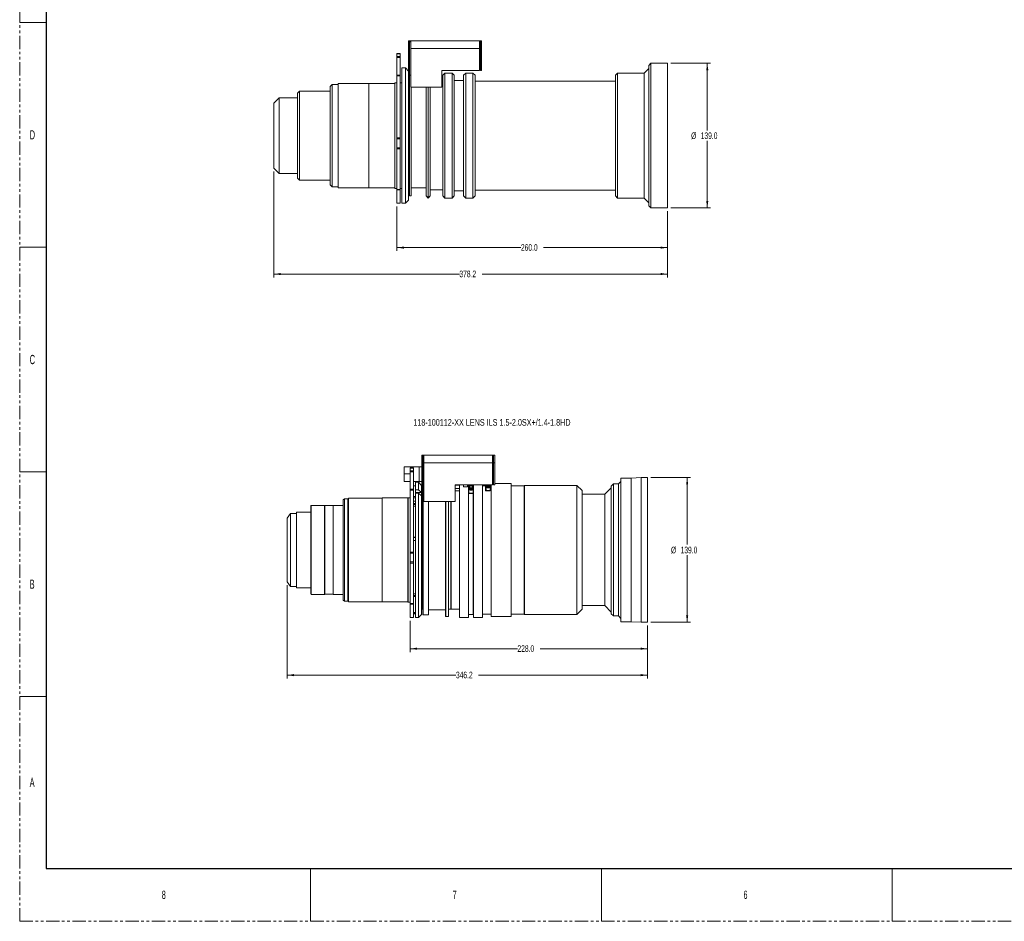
# Model space of a CAD drawing. Header units: millimetres. Extents: x 0 to 1118, y 0 to 864.
# Tile 1 of 20: x 0 to 473, y 0 to 433. Entities that reach past the tile are written whole.
import ezdxf

# ---------------------------------------------------------------- set-up
doc = ezdxf.new("R2010")
doc.units = ezdxf.units.MM
doc.linetypes.add('PHANTOM', pattern=[12.7, 6.35, -1.27, 1.27, -1.27, 1.27, -1.27])
doc.styles.add('SLDTEXTSTYLE0', font='TXT', dxfattribs={"width": 0.6})
doc.styles.add('SLDTEXTSTYLE1', font='TXT', dxfattribs={"width": 0.75})
doc.styles.add('SLDTEXTSTYLE3', font='TXT', dxfattribs={"width": 0.605})
doc.dimstyles.new('SLDDIMSTYLE0', dxfattribs={"dimtxt": 3.175, "dimasz": 3.302, "dimexe": 0, "dimexo": 0.0625, "dimgap": 0.79375, "dimtad": 0, "dimtih": 1, "dimtoh": 1, "dimdec": 1, "dimlfac": 2, "dimrnd": 1e-09, "dimzin": 12, "dimdsep": 46, "dimtxsty": 'SLDTEXTSTYLE3', "dimsah": 1, "dimcen": 0.09, "dimadec": 0, "dimazin": 3, "dimtfac": 1, "dimtofl": 0, "dimtmove": 0, "dimatfit": 3, "dimfxl": 1, "dimfrac": 2, "dimtolj": 1, "dimtzin": 12, "dimarcsym": 0})
doc.dimstyles.new('SLDDIMSTYLE1', dxfattribs={"dimtxt": 3.175, "dimasz": 3.302, "dimexe": 0, "dimexo": 0.0625, "dimgap": 0.79375, "dimtad": 0, "dimtih": 1, "dimtoh": 1, "dimdec": 1, "dimlfac": 2, "dimrnd": 1e-09, "dimzin": 4, "dimdsep": 46, "dimtxsty": 'SLDTEXTSTYLE3', "dimsah": 1, "dimcen": 0.09, "dimadec": 0, "dimazin": 1, "dimtfac": 1, "dimtofl": 0, "dimtmove": 0, "dimatfit": 3, "dimfxl": 1, "dimfrac": 2, "dimtolj": 1, "dimtzin": 12, "dimarcsym": 0})

# ---------------------------------------------------------------- blocks, each defined once
blk = doc.blocks.new('_D_6')
at = {"color": 7, "linetype": 'Continuous', "lineweight": 0}
for p, q in [((181.21, 343.39), (181.21, 322.09)), ((311.21, 341.14), (311.21, 322.09)), ((181.21, 323.69), (240.76, 323.69)), ((311.21, 323.69), (251.67, 323.69))]:
    blk.add_line(p, q, dxfattribs=at)
for points in [[(181.21, 323.69), (184.52, 323.19), (184.52, 324.2)], [(311.21, 323.69), (307.91, 324.2), (307.91, 323.19)]]:
    blk.add_solid(points, dxfattribs=at)
at = {"color": 7, "linetype": 'Continuous', "lineweight": 0, "insert": (240.76, 325.35), "char_height": 3.175, "attachment_point": 1, "style": 'SLDTEXTSTYLE3'}
blk.add_mtext('260.0', dxfattribs=at)
blk = doc.blocks.new('_D_7')
at = {"color": 7, "linetype": 'Continuous', "lineweight": 0}
for p, q in [((122.11, 360.24), (122.11, 309.39)), ((311.21, 341.14), (311.21, 309.39)), ((122.11, 310.99), (211.21, 310.99)), ((311.21, 310.99), (222.12, 310.99))]:
    blk.add_line(p, q, dxfattribs=at)
for points in [[(122.11, 310.99), (125.42, 310.49), (125.42, 311.5)], [(311.21, 310.99), (307.91, 311.5), (307.91, 310.49)]]:
    blk.add_solid(points, dxfattribs=at)
at = {"color": 7, "linetype": 'Continuous', "lineweight": 0, "insert": (211.21, 312.65), "char_height": 3.175, "attachment_point": 1, "style": 'SLDTEXTSTYLE3'}
blk.add_mtext('378.2', dxfattribs=at)
blk = doc.blocks.new('_D_8')
at = {"color": 7, "linetype": 'Continuous', "lineweight": 0}
for p, q in [((312.81, 412.24), (331.86, 412.24)), ((330.26, 412.24), (330.26, 380.04)), ((330.26, 342.74), (330.26, 374.94)), ((312.81, 342.74), (331.86, 342.74))]:
    blk.add_line(p, q, dxfattribs=at)
for points in [[(330.26, 412.24), (329.76, 408.94), (330.77, 408.94)], [(330.26, 342.74), (330.77, 346.05), (329.76, 346.05)]]:
    blk.add_solid(points, dxfattribs=at)
at = {"color": 7, "linetype": 'Continuous', "lineweight": 0, "char_height": 3.175, "attachment_point": 1, "style": 'SLDTEXTSTYLE3'}
for s, insert in [('%%c', (322.49, 379.04)), ('139.0', (327.12, 379.05))]:
    blk.add_mtext(s, dxfattribs=dict(at, insert=insert))
blk = doc.blocks.new('_D_9')
at = {"color": 7, "linetype": 'Continuous', "lineweight": 0}
for p, q in [((187.55, 144.33), (187.55, 129.38)), ((301.55, 142.08), (301.55, 129.38)), ((187.55, 130.98), (239.09, 130.98)), ((301.55, 130.98), (250, 130.98))]:
    blk.add_line(p, q, dxfattribs=at)
for points in [[(187.55, 130.98), (190.85, 130.47), (190.85, 131.49)], [(301.55, 130.98), (298.25, 131.49), (298.25, 130.47)]]:
    blk.add_solid(points, dxfattribs=at)
at = {"color": 7, "linetype": 'Continuous', "lineweight": 0, "insert": (239.09, 132.64), "char_height": 3.175, "attachment_point": 1, "style": 'SLDTEXTSTYLE3'}
blk.add_mtext('228.0', dxfattribs=at)
blk = doc.blocks.new('_D_10')
at = {"color": 7, "linetype": 'Continuous', "lineweight": 0}
for p, q in [((128.45, 161.56), (128.45, 116.68)), ((301.55, 142.08), (301.55, 116.68)), ((128.45, 118.28), (209.54, 118.28)), ((301.55, 118.28), (220.45, 118.28))]:
    blk.add_line(p, q, dxfattribs=at)
for points in [[(128.45, 118.28), (131.75, 117.77), (131.75, 118.79)], [(301.55, 118.28), (298.25, 118.79), (298.25, 117.77)]]:
    blk.add_solid(points, dxfattribs=at)
at = {"color": 7, "linetype": 'Continuous', "lineweight": 0, "insert": (209.54, 119.94), "char_height": 3.175, "attachment_point": 1, "style": 'SLDTEXTSTYLE3'}
blk.add_mtext('346.2', dxfattribs=at)
blk = doc.blocks.new('_D_11')
at = {"color": 7, "linetype": 'Continuous', "lineweight": 0}
for p, q in [((303.15, 213.18), (322.2, 213.18)), ((320.6, 213.18), (320.6, 180.98)), ((320.6, 143.68), (320.6, 175.88)), ((303.15, 143.68), (322.2, 143.68))]:
    blk.add_line(p, q, dxfattribs=at)
for points in [[(320.6, 213.18), (320.09, 209.88), (321.11, 209.88)], [(320.6, 143.68), (321.11, 146.98), (320.09, 146.98)]]:
    blk.add_solid(points, dxfattribs=at)
at = {"color": 7, "linetype": 'Continuous', "lineweight": 0, "char_height": 3.175, "attachment_point": 1, "style": 'SLDTEXTSTYLE3'}
for s, insert in [('%%c', (312.83, 179.97)), ('139.0', (317.46, 179.98))]:
    blk.add_mtext(s, dxfattribs=dict(at, insert=insert))

msp = doc.modelspace()

# ---------------------------------------------------------------- linework, layer by layer
at = {"color": 7, "linetype": 'PHANTOM', "lineweight": 0}
for q in [(0, 863.6), (1117.6, 0)]:
    msp.add_line((0, 0), q, dxfattribs=at)
at = {"color": 7, "linetype": 'Continuous', "lineweight": 30}
for p, q in [((12.7, 838.2), (12.7, 25.4)), ((12.7, 25.4), (1104.9, 25.4))]:
    msp.add_line(p, q, dxfattribs=at)
at = {"color": 7, "linetype": 'Continuous', "lineweight": 0}
for p, q in [((0, 431.8), (12.7, 431.8)), ((0, 323.85), (12.7, 323.85)), ((0, 215.9), (12.7, 215.9)), ((0, 107.95), (12.7, 107.95)), ((139.7, 25.4), (139.7, 0)), ((279.4, 25.4), (279.4, 0)), ((419.1, 25.4), (419.1, 0))]:
    msp.add_line(p, q, dxfattribs=at)
at = {"color": 7, "linetype": 'Continuous', "lineweight": 15}
for p, q in [((187.315, 422.998), (186.815, 422.998)), ((186.815, 419.352), (186.815, 422.998)), ((187.315, 422.998), (187.315, 419.352)), ((187.315, 422.998), (187.815, 422.998)), ((187.815, 422.498), (187.315, 422.498)), ((187.815, 422.998), (220.815, 422.998)), ((187.815, 422.998), (187.815, 419.352)), ((220.815, 422.998), (220.815, 419.352)), ((220.815, 422.998), (221.315, 422.998)), ((221.315, 422.498), (220.815, 422.498)), ((221.815, 422.998), (221.315, 422.998)), ((221.315, 419.352), (221.315, 422.998)), ((221.815, 422.998), (221.815, 419.352)), ((182.715, 416.884), (181.215, 416.884)), ((181.215, 416.867), (181.215, 416.884)), ((181.215, 416.867), (181.215, 415.508)), ((182.715, 416.884), (182.715, 416.867)), ((182.715, 416.867), (182.715, 415.508)), ((187.315, 419.352), (186.815, 419.352)), ((186.815, 400.748), (186.815, 419.352)), ((187.315, 419.352), (187.315, 400.748)), ((187.815, 419.352), (220.815, 419.352)), ((187.815, 400.748), (187.815, 419.352)), ((220.815, 419.352), (220.815, 408.748)), ((221.315, 408.748), (221.315, 419.352)), ((221.815, 419.352), (221.315, 419.352)), ((221.815, 419.352), (221.815, 408.748)), ((181.215, 415.041), (181.215, 415.508)), ((181.215, 415.041), (181.215, 406.627)), ((182.715, 415.508), (182.715, 415.041)), ((182.715, 415.041), (182.715, 406.627)), ((303.215, 412.244), (302.215, 411.244)), ((311.215, 412.244), (303.215, 412.244)), ((303.215, 412.244), (303.215, 377.494)), ((311.215, 412.244), (311.215, 377.494)), ((185.25, 409.994), (183.565, 409.994)), ((183.565, 409.994), (183.565, 377.494)), ((186.815, 408.459), (185.25, 409.994)), ((185.25, 409.994), (185.25, 377.494)), ((202.815, 408.748), (220.815, 408.748)), ((202.815, 400.748), (202.815, 408.748)), ((204.215, 407.494), (203.215, 406.494)), ((207.715, 407.494), (204.215, 407.494)), ((204.215, 407.494), (204.215, 377.494)), ((208.715, 406.494), (207.715, 407.494)), ((207.715, 347.494), (207.715, 407.494)), ((214.215, 407.494), (213.215, 406.494)), ((217.715, 407.494), (214.215, 407.494)), ((214.215, 407.494), (214.215, 377.494)), ((218.715, 406.494), (217.715, 407.494)), ((217.715, 347.494), (217.715, 407.494)), ((221.815, 408.748), (221.315, 408.748)), ((287.215, 407.494), (286.215, 406.494)), ((299.961, 407.494), (287.215, 407.494)), ((287.215, 407.494), (287.215, 377.494)), ((302.215, 409.744), (299.961, 407.494)), ((299.961, 407.494), (299.961, 377.494)), ((302.215, 377.494), (302.215, 411.244)), ((150.115, 402.069), (149.115, 401.069)), ((153.012, 402.069), (150.115, 402.069)), ((150.115, 402.069), (150.115, 377.494)), ((167.715, 402.494), (153.012, 402.494)), ((153.012, 402.494), (153.012, 377.494)), ((180.115, 402.594), (167.715, 402.594)), ((167.715, 402.594), (167.715, 377.494)), ((181.215, 402.844), (180.115, 402.844)), ((180.115, 402.844), (180.115, 377.494)), ((181.215, 406.186), (181.215, 406.627)), ((181.215, 406.186), (181.215, 376.368)), ((182.715, 406.627), (182.715, 406.186)), ((182.715, 406.186), (182.715, 376.368)), ((183.565, 402.844), (182.715, 402.844)), ((187.815, 406.494), (187.315, 406.494)), ((203.215, 403.494), (202.815, 403.494)), ((203.215, 377.494), (203.215, 406.494)), ((208.715, 406.494), (208.715, 348.494)), ((213.215, 403.994), (208.715, 403.994)), ((213.215, 377.494), (213.215, 406.494)), ((218.715, 406.494), (218.715, 348.494)), ((286.215, 403.744), (218.715, 403.744)), ((286.215, 377.494), (286.215, 406.494)), ((134.465, 398.894), (133.465, 397.894)), ((133.465, 377.494), (133.465, 397.894)), ((149.115, 398.894), (134.465, 398.894)), ((134.465, 398.894), (134.465, 377.494)), ((149.115, 377.494), (149.115, 401.069)), ((186.815, 400.748), (186.815, 377.494)), ((187.315, 400.748), (186.815, 400.748)), ((187.315, 400.748), (187.315, 377.494)), ((187.815, 400.748), (202.815, 400.748)), ((188.065, 400.748), (188.065, 377.494)), ((195.215, 377.494), (195.215, 400.748)), ((196.215, 347.494), (196.215, 400.748)), ((197.215, 400.748), (197.215, 348.494)), ((124.615, 395.644), (122.115, 393.144)), ((122.115, 377.494), (122.115, 393.144)), ((133.465, 395.644), (124.615, 395.644)), ((124.615, 395.644), (124.615, 377.494)), ((122.115, 361.844), (122.115, 377.494)), ((124.615, 377.494), (124.615, 359.344)), ((133.465, 357.094), (133.465, 377.494)), ((134.465, 377.494), (134.465, 356.094)), ((149.115, 353.919), (149.115, 377.494)), ((150.115, 377.494), (150.115, 352.919)), ((153.012, 377.494), (153.012, 352.494)), ((167.715, 377.494), (167.715, 352.394)), ((180.115, 377.494), (180.115, 352.144)), ((181.215, 375.918), (181.215, 376.368)), ((181.215, 375.918), (181.215, 371.711)), ((182.715, 376.368), (182.715, 375.918)), ((182.715, 375.918), (182.715, 371.711)), ((183.565, 377.494), (183.565, 344.994)), ((185.25, 377.494), (185.25, 344.994)), ((186.815, 377.494), (186.815, 346.529)), ((187.315, 377.494), (187.315, 348.494)), ((188.065, 377.494), (188.065, 348.494)), ((195.215, 348.494), (195.215, 377.494)), ((203.215, 348.494), (203.215, 377.494)), ((204.215, 377.494), (204.215, 347.494)), ((213.215, 348.494), (213.215, 377.494)), ((214.215, 377.494), (214.215, 347.494)), ((286.215, 348.494), (286.215, 377.494)), ((287.215, 377.494), (287.215, 347.494)), ((299.961, 377.494), (299.961, 347.494)), ((302.215, 343.744), (302.215, 377.494)), ((303.215, 377.494), (303.215, 342.744)), ((311.215, 377.494), (311.215, 342.744)), ((181.215, 371.2), (181.215, 371.711)), ((181.215, 371.2), (181.215, 351.687)), ((182.715, 371.711), (182.715, 371.2)), ((182.715, 371.2), (182.715, 351.687)), ((122.115, 361.844), (124.615, 359.344)), ((124.615, 359.344), (133.465, 359.344)), ((133.465, 357.094), (134.465, 356.094)), ((134.465, 356.094), (149.115, 356.094)), ((149.115, 353.919), (150.115, 352.919)), ((150.115, 352.919), (153.012, 352.919)), ((153.012, 352.494), (167.715, 352.494)), ((167.715, 352.394), (180.115, 352.394)), ((180.115, 352.144), (181.215, 352.144)), ((181.215, 351.504), (181.215, 351.687)), ((181.215, 351.504), (182.715, 351.504)), ((181.215, 351.504), (181.215, 344.994)), ((182.715, 352.144), (183.565, 352.144)), ((182.715, 351.687), (182.715, 351.504)), ((182.715, 351.504), (182.715, 344.994)), ((186.815, 352.494), (187.315, 352.494)), ((188.065, 352.494), (195.215, 352.494)), ((197.215, 351.494), (203.215, 351.494)), ((208.715, 350.994), (213.215, 350.994)), ((218.715, 351.244), (286.215, 351.244)), ((185.25, 344.994), (186.815, 346.529)), ((187.315, 348.494), (188.065, 348.494)), ((195.215, 348.494), (196.215, 347.494)), ((196.215, 347.494), (197.215, 348.494)), ((203.215, 348.494), (204.215, 347.494)), ((204.215, 347.494), (207.715, 347.494)), ((207.715, 347.494), (208.715, 348.494)), ((213.215, 348.494), (214.215, 347.494)), ((214.215, 347.494), (217.715, 347.494)), ((217.715, 347.494), (218.715, 348.494)), ((286.215, 348.494), (287.215, 347.494)), ((287.215, 347.494), (299.961, 347.494)), ((299.961, 347.494), (302.215, 345.244)), ((181.215, 344.994), (182.715, 344.994)), ((183.565, 344.994), (185.25, 344.994)), ((302.215, 343.744), (303.215, 342.744)), ((303.215, 342.744), (311.215, 342.744)), ((193.645, 223.929), (193.145, 223.929)), ((193.145, 220.283), (193.145, 223.929)), ((193.645, 223.929), (193.645, 220.283)), ((193.645, 223.929), (194.145, 223.929)), ((194.145, 223.429), (193.645, 223.429)), ((194.145, 223.929), (227.145, 223.929)), ((194.145, 223.929), (194.145, 220.283)), ((227.145, 223.929), (227.145, 220.283)), ((227.145, 223.929), (227.645, 223.929)), ((227.645, 223.429), (227.145, 223.429)), ((228.145, 223.929), (227.645, 223.929)), ((227.645, 220.283), (227.645, 223.929)), ((228.145, 223.929), (228.145, 220.283)), ((184.645, 218.329), (184.645, 215.079)), ((191.945, 218.329), (184.645, 218.329)), ((189.146, 217.819), (187.545, 217.819)), ((187.545, 217.802), (187.545, 216.443)), ((189.145, 217.802), (189.145, 216.443)), ((191.945, 211.329), (191.945, 218.329)), ((191.945, 218.329), (193.145, 218.329)), ((193.645, 220.283), (193.145, 220.283)), ((193.145, 201.679), (193.145, 220.283)), ((193.645, 220.283), (193.645, 201.679)), ((193.645, 218.329), (194.145, 218.329)), ((194.145, 217.564), (194.045, 217.564)), ((194.045, 217.564), (194.045, 214.564)), ((194.145, 220.283), (227.145, 220.283)), ((194.145, 201.679), (194.145, 220.283)), ((227.145, 220.283), (227.145, 209.679)), ((227.645, 209.679), (227.645, 220.283)), ((228.145, 220.283), (227.645, 220.283)), ((228.145, 220.283), (228.145, 209.679)), ((184.645, 215.079), (187.545, 215.079)), ((184.645, 211.329), (184.645, 215.079)), ((187.545, 215.977), (187.545, 207.562)), ((189.145, 215.977), (189.145, 207.562)), ((194.045, 214.564), (194.145, 214.564)), ((288.798, 143.929), (288.798, 212.929)), ((288.798, 212.929), (293.727, 212.929)), ((293.727, 212.929), (298.498, 213.179)), ((293.727, 143.929), (293.727, 212.929)), ((298.498, 143.679), (298.498, 213.179)), ((298.498, 213.179), (301.548, 213.179)), ((301.548, 143.679), (301.548, 213.179)), ((187.545, 211.329), (184.645, 211.329)), ((189.145, 211.329), (191.945, 211.329)), ((190.045, 209.179), (189.145, 209.179)), ((190.045, 210.929), (190.045, 207.352)), ((190.045, 210.929), (191.545, 210.929)), ((191.545, 210.929), (191.545, 207.352)), ((191.545, 210.929), (193.045, 209.429)), ((191.945, 211.654), (191.963, 211.654)), ((193.145, 211.329), (191.945, 211.329)), ((193.045, 209.429), (193.045, 206.051)), ((194.145, 211.329), (193.645, 211.329)), ((209.145, 209.679), (227.145, 209.679)), ((209.145, 201.679), (209.145, 209.679)), ((209.145, 209.614), (211.295, 209.614)), ((211.295, 145.929), (211.295, 209.679)), ((213.145, 208.745), (213.145, 209.679)), ((213.145, 208.745), (215.145, 208.745)), ((215.145, 208.745), (215.145, 209.679)), ((215.545, 209.027), (215.545, 209.679)), ((215.545, 207.254), (215.545, 209.027)), ((215.795, 209.027), (215.795, 209.679)), ((215.92, 209.554), (215.795, 209.554)), ((215.795, 205.678), (215.795, 209.027)), ((215.92, 209.676), (215.92, 209.328)), ((217.67, 209.328), (217.67, 209.676)), ((217.795, 209.554), (217.67, 209.554)), ((217.795, 209.554), (217.795, 205.678)), ((218.045, 145.929), (218.045, 209.679)), ((222.295, 145.929), (222.295, 209.679)), ((223.795, 209.304), (222.295, 209.304)), ((223.795, 207.058), (223.795, 209.679)), ((224.045, 207.058), (224.045, 209.679)), ((224.17, 209.554), (224.045, 209.554)), ((224.17, 209.679), (224.17, 209.548)), ((224.17, 208.817), (224.17, 208.479)), ((224.495, 209.242), (224.495, 209.535)), ((225.595, 209.535), (225.595, 209.245)), ((225.92, 209.548), (225.92, 209.679)), ((226.045, 209.554), (225.92, 209.554)), ((225.92, 208.479), (225.92, 208.817)), ((226.045, 209.554), (226.045, 207.058)), ((226.045, 209.304), (226.425, 209.304)), ((226.425, 178.429), (226.425, 209.679)), ((227.645, 210.429), (227.145, 210.429)), ((228.145, 209.679), (227.645, 209.679)), ((236.095, 210.429), (228.145, 210.429)), ((236.095, 178.429), (236.095, 210.429)), ((236.095, 209.304), (242.345, 209.304)), ((242.345, 209.304), (242.47, 209.429)), ((242.345, 147.554), (242.345, 209.304)), ((242.47, 147.429), (242.47, 209.429)), ((242.47, 209.429), (267.658, 209.429)), ((267.658, 147.429), (267.658, 209.429)), ((267.658, 209.429), (270.145, 206.942)), ((281.002, 205.179), (284.148, 208.325)), ((284.148, 209.129), (285.148, 210.129)), ((284.148, 147.729), (284.148, 209.129)), ((285.148, 146.729), (285.148, 210.129)), ((285.148, 210.129), (287.548, 210.129)), ((287.548, 210.129), (288.798, 211.379)), ((287.548, 146.729), (287.548, 210.129)), ((174.045, 203.329), (174.145, 203.429)), ((174.145, 203.429), (174.145, 153.429)), ((174.145, 203.429), (186.445, 203.429)), ((186.445, 203.429), (186.545, 203.529)), ((186.445, 203.429), (186.445, 153.429)), ((186.545, 203.529), (186.545, 153.329)), ((186.545, 203.529), (187.545, 203.529)), ((189.145, 204.039), (190.045, 204.039)), ((190.045, 203.438), (189.145, 203.438)), ((191.545, 207.352), (190.045, 207.352)), ((190.045, 207.352), (190.045, 206.088)), ((190.045, 205.823), (190.045, 206.088)), ((190.045, 205.823), (190.045, 205.727)), ((190.045, 205.727), (190.045, 145.929)), ((191.545, 205.727), (190.045, 205.727)), ((191.545, 207.352), (193.003, 206.088)), ((191.545, 205.727), (191.545, 145.929)), ((193.003, 204.463), (191.545, 205.727)), ((193.045, 206.051), (193.003, 206.088)), ((193.045, 204.427), (193.003, 204.463)), ((193.045, 206.829), (193.145, 206.929)), ((193.045, 206.051), (193.045, 204.412)), ((193.045, 204.427), (193.045, 147.429)), ((194.145, 207.429), (193.645, 207.429)), ((193.745, 204.979), (193.645, 204.898)), ((193.745, 204.979), (193.745, 147.179)), ((193.745, 204.979), (194.145, 204.979)), ((209.145, 207.925), (211.295, 207.925)), ((209.145, 206.829), (211.295, 206.829)), ((215.545, 145.929), (215.545, 207.254)), ((215.795, 205.678), (215.545, 205.678)), ((217.795, 205.569), (215.545, 205.569)), ((217.795, 205.678), (215.795, 205.678)), ((215.92, 207.833), (215.92, 207.506)), ((217.67, 207.506), (217.67, 207.833)), ((217.795, 205.854), (218.045, 205.854)), ((217.795, 205.678), (217.795, 205.569)), ((217.795, 147.429), (217.795, 205.569)), ((223.795, 206.829), (223.795, 207.058)), ((224.045, 207.058), (223.795, 207.058)), ((226.045, 206.829), (223.795, 206.829)), ((226.045, 207.058), (224.045, 207.058)), ((226.045, 207.058), (226.045, 206.829)), ((270.145, 149.917), (270.145, 206.942)), ((270.145, 205.179), (281.002, 205.179)), ((281.002, 151.679), (281.002, 205.179)), ((139.795, 199.579), (140.045, 199.829)), ((140.045, 199.829), (140.045, 157.029)), ((140.045, 199.829), (146.445, 199.829)), ((146.445, 199.829), (146.445, 157.029)), ((146.445, 199.829), (146.545, 199.729)), ((146.545, 199.729), (146.545, 157.129)), ((146.545, 199.729), (150.545, 199.729)), ((150.545, 199.729), (150.645, 199.829)), ((150.545, 199.729), (150.545, 157.129)), ((150.645, 199.829), (150.645, 157.029)), ((150.645, 199.829), (155.445, 199.829)), ((155.445, 202.504), (155.945, 203.004)), ((155.445, 202.504), (155.445, 154.354)), ((155.945, 203.004), (155.945, 153.854)), ((155.945, 203.004), (157.695, 203.004)), ((157.695, 203.004), (157.695, 153.854)), ((157.695, 203.004), (157.795, 202.904)), ((157.945, 203.329), (174.045, 203.329)), ((174.045, 203.329), (174.045, 153.529)), ((190.045, 201.94), (189.145, 201.94)), ((189.145, 200.782), (190.045, 200.782)), ((190.045, 199.545), (189.145, 199.545)), ((193.145, 201.679), (193.145, 149.929)), ((193.645, 201.679), (193.145, 201.679)), ((193.645, 147.279), (193.645, 201.679)), ((194.145, 201.679), (209.145, 201.679)), ((196.295, 201.679), (196.295, 147.179)), ((196.395, 201.629), (196.395, 147.279)), ((204.545, 146.579), (204.545, 201.629)), ((204.645, 201.679), (204.645, 146.479)), ((205.945, 201.679), (205.945, 146.479)), ((206.045, 201.629), (206.045, 146.579)), ((207.095, 149.929), (207.095, 201.679)), ((207.195, 150.029), (207.195, 201.679)), ((128.445, 193.697), (130.008, 195.929)), ((130.008, 195.929), (130.008, 160.929)), ((130.008, 195.929), (132.895, 195.929)), ((132.895, 196.479), (132.995, 196.579)), ((132.995, 196.579), (132.995, 160.279)), ((132.995, 196.579), (139.795, 196.579)), ((190.045, 184.628), (189.145, 184.628)), ((190.045, 182.905), (189.145, 182.905)), ((187.545, 176.853), (187.545, 172.646)), ((189.145, 176.853), (189.145, 172.646)), ((226.425, 146.429), (226.425, 178.429)), ((236.095, 146.429), (236.095, 178.429)), ((128.445, 163.162), (130.008, 160.929)), ((130.008, 160.929), (132.895, 160.929)), ((132.895, 160.38), (132.995, 160.279)), ((132.995, 160.279), (139.795, 160.279)), ((139.795, 157.28), (140.045, 157.029)), ((140.045, 157.029), (146.445, 157.029)), ((146.445, 157.029), (146.545, 157.129)), ((146.545, 157.129), (150.545, 157.129)), ((150.545, 157.129), (150.645, 157.029)), ((150.645, 157.029), (155.445, 157.029)), ((189.145, 157.313), (190.045, 157.313)), ((190.045, 156.076), (189.145, 156.076)), ((155.445, 154.355), (155.945, 153.854)), ((155.945, 153.854), (157.695, 153.854)), ((157.695, 153.854), (157.796, 153.955)), ((157.795, 154.479), (157.945, 154.479)), ((157.945, 153.529), (174.045, 153.529)), ((174.045, 153.529), (174.145, 153.429)), ((174.145, 153.429), (186.445, 153.429)), ((186.445, 153.429), (186.545, 153.329)), ((186.545, 153.329), (187.545, 153.329)), ((187.545, 152.439), (189.146, 152.439)), ((270.145, 151.679), (281.002, 151.679)), ((281.002, 151.679), (284.148, 148.533)), ((190.045, 148.31), (189.145, 148.31)), ((190.045, 148.007), (189.145, 148.007)), ((189.145, 147.679), (190.045, 147.679)), ((191.545, 145.929), (193.045, 147.429)), ((193.045, 150.029), (193.145, 149.929)), ((193.145, 149.929), (193.645, 149.929)), ((193.645, 147.279), (193.745, 147.179)), ((193.745, 147.179), (196.295, 147.179)), ((196.295, 147.179), (196.395, 147.279)), ((196.395, 149.679), (204.545, 149.679)), ((206.045, 149.929), (207.095, 149.929)), ((207.095, 149.929), (207.195, 150.029)), ((207.195, 150.029), (211.295, 150.029)), ((215.545, 147.429), (217.795, 147.429)), ((217.795, 151.004), (218.045, 151.004)), ((222.295, 147.554), (226.425, 147.554)), ((236.095, 147.554), (242.345, 147.554)), ((242.345, 147.554), (242.47, 147.429)), ((242.47, 147.429), (267.658, 147.429)), ((267.658, 147.429), (270.145, 149.917)), ((284.148, 147.729), (285.148, 146.729)), ((285.148, 146.729), (287.548, 146.729)), ((287.548, 146.729), (288.798, 145.479)), ((187.545, 145.929), (189.146, 145.929)), ((190.045, 145.929), (191.545, 145.929)), ((204.545, 146.579), (204.645, 146.479)), ((204.645, 146.479), (205.945, 146.479)), ((205.945, 146.479), (206.045, 146.579)), ((211.295, 145.929), (215.545, 145.929)), ((218.045, 145.929), (222.295, 145.929)), ((226.425, 146.429), (236.095, 146.429)), ((288.798, 143.929), (293.727, 143.929)), ((293.727, 143.929), (298.498, 143.679)), ((298.498, 143.679), (301.548, 143.679))]:
    msp.add_line(p, q, dxfattribs=at)
at = {"color": 9, "linetype": 'Continuous', "lineweight": 0}
for p, q in [((182.715, 416.867), (181.215, 416.867)), ((181.215, 415.508), (182.715, 415.508)), ((182.715, 415.041), (181.215, 415.041)), ((181.215, 406.627), (182.715, 406.627)), ((182.715, 406.186), (181.215, 406.186)), ((181.215, 376.368), (182.715, 376.368)), ((182.715, 375.918), (181.215, 375.918)), ((181.215, 371.711), (182.715, 371.711)), ((182.715, 371.2), (181.215, 371.2)), ((181.215, 351.687), (182.715, 351.687)), ((189.145, 217.802), (187.545, 217.802)), ((187.545, 216.443), (189.145, 216.443)), ((189.145, 215.977), (187.545, 215.977)), ((215.545, 209.027), (215.795, 209.027)), ((216.795, 209.571), (216.795, 209.679)), ((216.795, 209.571), (216.795, 209.223)), ((225.045, 209.679), (225.045, 209.531)), ((225.045, 208.589), (225.045, 208.251)), ((187.545, 207.562), (189.145, 207.562)), ((189.145, 207.121), (187.545, 207.121)), ((193.003, 206.088), (190.045, 206.088)), ((216.795, 207.521), (216.795, 207.908)), ((216.795, 207.521), (216.795, 207.194)), ((190.045, 200.252), (189.145, 200.252)), ((190.045, 184.37), (189.145, 184.37)), ((187.545, 177.303), (189.145, 177.303)), ((189.145, 176.853), (187.545, 176.853)), ((187.545, 172.646), (189.145, 172.646)), ((189.145, 172.135), (187.545, 172.135)), ((189.145, 156.606), (190.045, 156.606)), ((187.545, 152.622), (189.145, 152.622))]:
    msp.add_line(p, q, dxfattribs=at)
at = {"color": 9, "linetype": 'Continuous', "lineweight": 0, "flags": 128}
for points in [[(216.795, 207.908), (216.575, 207.924), (216.389, 207.968), (216.264, 208.035), (216.22, 208.113), (216.264, 208.192), (216.389, 208.258), (216.575, 208.303), (216.795, 208.318), (217.015, 208.303), (217.202, 208.258), (217.327, 208.192), (217.37, 208.113), (217.327, 208.035), (217.202, 207.968), (217.015, 207.924), (216.795, 207.908)], [(224.17, 208.817), (224.17, 208.817), (224.237, 208.73), (224.427, 208.656), (224.711, 208.607), (225.045, 208.589)], [(225.045, 208.957), (225.265, 208.968), (225.452, 209.001), (225.577, 209.049), (225.62, 209.107), (225.577, 209.164), (225.452, 209.213), (225.265, 209.245), (225.045, 209.257), (224.825, 209.245), (224.639, 209.213), (224.514, 209.164), (224.47, 209.107), (224.514, 209.049), (224.639, 209.001), (224.825, 208.968), (225.045, 208.957)], [(225.045, 208.589), (225.045, 208.647), (225.045, 208.706), (225.045, 208.763), (225.045, 208.817), (225.045, 208.865), (225.045, 208.905), (225.045, 208.936), (225.045, 208.957)], [(216.795, 207.521), (216.461, 207.545), (216.177, 207.612), (215.987, 207.713), (215.92, 207.832)], [(217.67, 207.834), (217.67, 207.833), (217.604, 207.713), (217.414, 207.612), (217.13, 207.545), (216.795, 207.521)]]:
    msp.add_lwpolyline(points, dxfattribs=at)
at = {"color": 7, "linetype": 'Continuous', "lineweight": 15, "flags": 128}
for points in [[(216.795, 207.194), (216.625, 207.2), (216.461, 207.218), (216.309, 207.246), (216.177, 207.285), (216.068, 207.333), (215.987, 207.387), (215.937, 207.445), (215.92, 207.506)], [(217.67, 207.506), (217.654, 207.445), (217.604, 207.387), (217.523, 207.333), (217.414, 207.285), (217.282, 207.246), (217.13, 207.218), (216.966, 207.2), (216.795, 207.194)]]:
    msp.add_lwpolyline(points, dxfattribs=at)
at = {"color": 9, "linetype": 'Continuous', "lineweight": 0}
for centre, radius, start, end in [((216.58, 211.47), 1.912, 249.82463, 276.47459), ((217.011, 211.471), 1.913, 263.52867, 290.16885), ((225.249, 209.601), 1.032, 258.61166, 310.56679)]:
    msp.add_arc(centre, radius, start, end, dxfattribs=at)
at = {"color": 7, "linetype": 'Continuous', "lineweight": 15}
for centre, radius, start, end in [((216.58, 211.123), 1.912, 249.82444, 276.47455), ((217.011, 211.123), 1.912, 263.52513, 290.176), ((224.826, 220.938), 11.409, 266.7021, 271.09837), ((224.841, 209.262), 1.031, 229.39021, 281.4062), ((225.264, 220.937), 11.408, 268.90155, 273.298), ((225.249, 209.262), 1.031, 258.59339, 310.60881)]:
    msp.add_arc(centre, radius, start, end, dxfattribs=at)
for points, knots in [([(187.545, 217.817), (187.545, 217.818), (187.545, 217.822), (187.545, 217.811), (187.545, 217.802)], [0, 0, 0, 0, 0.1215718, 1, 1, 1, 1]), ([(189.145, 217.817), (189.145, 217.818), (189.145, 217.822), (189.145, 217.811), (189.145, 217.802)], [0, 0, 0, 0, 0.1215718, 1, 1, 1, 1]), ([(187.545, 215.977), (187.545, 216.027), (187.545, 216.127), (187.545, 216.263), (187.545, 216.377), (187.545, 216.421), (187.545, 216.443)], [0, 0, 0, 0, 0.2500023, 0.499998, 0.7499999, 1, 1, 1, 1]), ([(189.145, 215.977), (189.145, 216.027), (189.145, 216.127), (189.145, 216.263), (189.145, 216.377), (189.145, 216.421), (189.145, 216.443)], [0, 0, 0, 0, 0.2500023, 0.499998, 0.7499999, 1, 1, 1, 1]), ([(216.835, 208.332), (216.784, 208.334), (216.633, 208.34), (216.378, 208.297), (216.15, 208.214), (215.997, 208.079), (215.924, 207.943), (215.927, 207.861), (215.928, 207.832)], [0, 0, 0, 0, 0.1163813, 0.3498703, 0.611612, 0.7864008, 0.9266086, 1, 1, 1, 1]), ([(216.245, 208.232), (216.245, 208.376), (216.245, 208.919), (216.245, 209.155), (216.245, 209.329)], [0, 0, 0, 0, 0.2656005, 1, 1, 1, 1]), ([(216.245, 209.205), (216.251, 209.212), (216.26, 209.223), (216.304, 209.234), (216.336, 209.239), (216.346, 209.241)], [0, 0, 0, 0, 0.5275619, 0.8412052, 1, 1, 1, 1]), ([(217.669, 207.836), (217.663, 207.888), (217.65, 207.988), (217.561, 208.111), (217.435, 208.21), (217.245, 208.287), (217.028, 208.333), (216.88, 208.333), (216.835, 208.332)], [0, 0, 0, 0, 0.1455025, 0.2775199, 0.4245003, 0.6346056, 0.8896034, 1, 1, 1, 1]), ([(217.246, 209.241), (217.248, 209.24), (217.278, 209.237), (217.325, 209.225), (217.337, 209.212), (217.345, 209.205)], [0, 0, 0, 0, 0.0221386, 0.4038451, 1, 1, 1, 1]), ([(217.345, 209.329), (217.345, 209.155), (217.345, 208.92), (217.345, 208.379), (217.345, 208.237)], [0, 0, 0, 0, 0.7369655, 1, 1, 1, 1]), ([(225.04, 209.266), (224.948, 209.264), (224.758, 209.257), (224.519, 209.208), (224.35, 209.139), (224.231, 209.025), (224.174, 208.914), (224.176, 208.842), (224.177, 208.817)], [0, 0, 0, 0, 0.2222733, 0.4586842, 0.6799051, 0.8125465, 0.932916, 1, 1, 1, 1]), ([(224.495, 209.298), (224.501, 209.299), (224.513, 209.302), (224.608, 209.303), (224.748, 209.304), (224.922, 209.304), (225.11, 209.304), (225.291, 209.304), (225.444, 209.303), (225.551, 209.302), (225.592, 209.3), (225.595, 209.299), (225.595, 209.298)], [0, 0, 0, 0, 0.1073612, 0.2147212, 0.322093, 0.4294719, 0.5368374, 0.6441897, 0.7515518, 0.8589274, 0.9663033, 1, 1, 1, 1]), ([(225.917, 208.817), (225.918, 208.824), (225.927, 208.875), (225.892, 208.967), (225.824, 209.065), (225.726, 209.14), (225.573, 209.209), (225.346, 209.252), (225.133, 209.272), (225.042, 209.267), (225.04, 209.266)], [0, 0, 0, 0, 0.0177951, 0.1365191, 0.2396208, 0.3486295, 0.4975342, 0.777987, 0.9942174, 1, 1, 1, 1]), ([(187.545, 207.121), (187.545, 207.145), (187.545, 207.194), (187.545, 207.302), (187.545, 207.427), (187.545, 207.517), (187.545, 207.562)], [0, 0, 0, 0, 0.2499998, 0.5000002, 0.7499991, 1, 1, 1, 1]), ([(187.545, 207.121), (187.545, 206.357), (187.545, 204.829), (187.545, 201.874), (187.545, 198.503), (187.545, 194.731), (187.545, 190.645), (187.545, 186.321), (187.545, 181.842), (187.545, 178.816), (187.545, 177.303)], [0, 0, 0, 0, 0.125, 0.25, 0.375, 0.5, 0.625, 0.75, 0.875, 1, 1, 1, 1]), ([(189.145, 207.121), (189.145, 207.145), (189.145, 207.194), (189.145, 207.302), (189.145, 207.427), (189.145, 207.517), (189.145, 207.562)], [0, 0, 0, 0, 0.2499998, 0.5000002, 0.7499991, 1, 1, 1, 1]), ([(189.145, 207.121), (189.145, 206.357), (189.145, 204.829), (189.145, 201.874), (189.145, 198.503), (189.145, 194.731), (189.145, 190.645), (189.145, 186.321), (189.145, 181.842), (189.145, 178.816), (189.145, 177.303)], [0, 0, 0, 0, 0.125, 0.25, 0.375, 0.5, 0.625, 0.75, 0.875, 1, 1, 1, 1]), ([(139.795, 199.579), (139.795, 199.544), (139.795, 199.474), (139.795, 198.912), (139.795, 198.026), (139.795, 196.798), (139.795, 195.257), (139.795, 193.427), (139.795, 191.341), (139.795, 189.034), (139.795, 186.546), (139.795, 183.919), (139.795, 181.198), (139.795, 178.429), (139.795, 175.661), (139.795, 172.939), (139.795, 170.312), (139.795, 167.824), (139.795, 165.517), (139.795, 163.431), (139.795, 161.602), (139.795, 160.061), (139.795, 158.832), (139.795, 157.946), (139.795, 157.384), (139.795, 157.314), (139.795, 157.279)], [0, 0, 0, 0, 0.0416667, 0.0833333, 0.125, 0.1666667, 0.2083333, 0.25, 0.2916667, 0.3333333, 0.375, 0.4166667, 0.4583333, 0.5, 0.5416667, 0.5833333, 0.625, 0.6666667, 0.7083333, 0.75, 0.7916667, 0.8333333, 0.875, 0.9166667, 0.9583333, 1, 1, 1, 1]), ([(157.945, 203.329), (157.945, 203.288), (157.945, 203.206), (157.945, 202.544), (157.945, 201.501), (157.945, 200.054), (157.945, 198.24), (157.945, 196.086), (157.945, 193.631), (157.945, 190.915), (157.945, 187.985), (157.945, 184.892), (157.945, 181.688), (157.945, 178.429), (157.945, 175.17), (157.945, 171.966), (157.945, 168.873), (157.945, 165.943), (157.945, 163.228), (157.945, 160.772), (157.945, 158.618), (157.945, 156.804), (157.945, 155.357), (157.945, 154.314), (157.945, 153.652), (157.945, 153.57), (157.945, 153.529)], [0, 0, 0, 0, 0.0416667, 0.0833333, 0.125, 0.1666667, 0.2083333, 0.25, 0.2916667, 0.3333333, 0.375, 0.4166667, 0.4583333, 0.5, 0.5416667, 0.5833333, 0.625, 0.6666667, 0.7083333, 0.75, 0.7916667, 0.8333333, 0.875, 0.9166667, 0.9583333, 1, 1, 1, 1]), ([(132.895, 196.479), (132.895, 196.412), (132.895, 196.278), (132.895, 195.204), (132.895, 193.536), (132.895, 191.274), (132.895, 188.522), (132.895, 185.381), (132.895, 181.973), (132.895, 178.429), (132.895, 174.885), (132.895, 171.477), (132.895, 168.336), (132.895, 165.584), (132.895, 163.322), (132.895, 161.654), (132.895, 160.581), (132.895, 160.446), (132.895, 160.379)], [0, 0, 0, 0, 0.0625, 0.125, 0.1875, 0.25, 0.3125, 0.375, 0.4375, 0.5, 0.5625, 0.625, 0.6875, 0.75, 0.8125, 0.875, 0.9375, 1, 1, 1, 1]), ([(128.445, 193.697), (128.445, 193.64), (128.445, 193.526), (128.445, 192.619), (128.445, 191.207), (128.445, 189.294), (128.445, 186.966), (128.445, 184.309), (128.445, 181.427), (128.445, 178.429), (128.445, 175.431), (128.445, 172.549), (128.445, 169.892), (128.445, 167.564), (128.445, 165.651), (128.445, 164.24), (128.445, 163.332), (128.445, 163.218), (128.445, 163.161)], [0, 0, 0, 0, 0.0625, 0.125, 0.1875, 0.25, 0.3125, 0.375, 0.4375, 0.5, 0.5625, 0.625, 0.6875, 0.75, 0.8125, 0.875, 0.9375, 1, 1, 1, 1]), ([(187.545, 176.853), (187.545, 176.878), (187.545, 176.93), (187.545, 177.041), (187.545, 177.167), (187.545, 177.258), (187.545, 177.303)], [0, 0, 0, 0, 0.2499994, 0.5000014, 0.7500006, 1, 1, 1, 1]), ([(189.145, 176.853), (189.145, 176.878), (189.145, 176.93), (189.145, 177.041), (189.145, 177.167), (189.145, 177.258), (189.145, 177.303)], [0, 0, 0, 0, 0.2499994, 0.5000014, 0.7500006, 1, 1, 1, 1]), ([(187.545, 172.135), (187.545, 172.186), (187.545, 172.286), (187.545, 172.431), (187.545, 172.559), (187.545, 172.617), (187.545, 172.646)], [0, 0, 0, 0, 0.2500009, 0.5000018, 0.7500008, 1, 1, 1, 1]), ([(187.545, 172.135), (187.545, 170.953), (187.545, 168.588), (187.545, 165.132), (187.545, 161.774), (187.545, 158.552), (187.545, 155.47), (187.545, 153.572), (187.545, 152.622)], [0, 0, 0, 0, 0.1666666, 0.3333333, 0.5, 0.6666666, 0.8333334, 1, 1, 1, 1]), ([(189.145, 172.135), (189.145, 172.186), (189.145, 172.286), (189.145, 172.431), (189.145, 172.559), (189.145, 172.617), (189.145, 172.646)], [0, 0, 0, 0, 0.2500009, 0.5000018, 0.7500008, 1, 1, 1, 1]), ([(189.145, 172.135), (189.145, 170.953), (189.145, 168.588), (189.145, 165.132), (189.145, 161.774), (189.145, 158.552), (189.145, 155.47), (189.145, 153.572), (189.145, 152.622)], [0, 0, 0, 0, 0.1666666, 0.3333333, 0.5, 0.6666666, 0.8333334, 1, 1, 1, 1]), ([(187.545, 152.447), (187.545, 152.445), (187.545, 152.441), (187.545, 152.499), (187.545, 152.581), (187.545, 152.622)], [0, 0, 0, 0, 0.2041996, 0.6021004, 1, 1, 1, 1]), ([(187.545, 152.272), (187.545, 151.975), (187.545, 150.916), (187.545, 149.46), (187.545, 147.935), (187.545, 146.821), (187.545, 146.158), (187.545, 145.878), (187.545, 145.946), (187.545, 145.954)], [0, 0, 0, 0, 0.0706147, 0.251709, 0.4328031, 0.6138974, 0.7949916, 0.9760858, 1, 1, 1, 1]), ([(189.145, 152.447), (189.145, 152.445), (189.145, 152.441), (189.145, 152.499), (189.145, 152.581), (189.145, 152.622)], [0, 0, 0, 0, 0.2041996, 0.6021004, 1, 1, 1, 1]), ([(189.145, 152.272), (189.145, 151.975), (189.145, 150.916), (189.145, 149.46), (189.145, 147.935), (189.145, 146.821), (189.145, 146.158), (189.145, 145.878), (189.145, 145.946), (189.145, 145.954)], [0, 0, 0, 0, 0.0706147, 0.251709, 0.4328031, 0.6138974, 0.7949916, 0.9760858, 1, 1, 1, 1])]:
    msp.add_open_spline(points, degree=3, knots=knots, dxfattribs=at)

# ---------------------------------------------------------------- texts
at = {"color": 7, "linetype": 'Continuous', "lineweight": 0}
for s, insert, char_height, attachment_point, style in [('D', (4.794, 380.098), 4.445, 1, 'SLDTEXTSTYLE0'), ('C', (4.794, 272.148), 4.445, 1, 'SLDTEXTSTYLE0'), ('118-100112-XX LENS ILS 1.5-2.0SX+/1.4-1.8HD', (226.836, 241.31), 3.175, 2, 'SLDTEXTSTYLE1'), ('B', (4.794, 164.198), 4.445, 1, 'SLDTEXTSTYLE0'), ('A', (4.794, 68.948), 4.445, 1, 'SLDTEXTSTYLE0'), ('8', (68.263, 14.729), 3.969, 1, 'SLDTEXTSTYLE0'), ('7', (207.963, 14.729), 3.969, 1, 'SLDTEXTSTYLE0'), ('6', (347.663, 14.729), 3.969, 1, 'SLDTEXTSTYLE0')]:
    msp.add_mtext(s, dxfattribs=dict(at, insert=insert, char_height=char_height, attachment_point=attachment_point, style=style))

# ---------------------------------------------------------------- dimensions: what is measured, and where the dimension line sits
for base, p1, p2, picture, middle in [((330.265, 342.744), (311.215, 412.244), (311.215, 342.744), '_D_8', (330.265, 377.494)), ((320.598, 213.179), (301.548, 143.679), (301.548, 213.179), '_D_11', (320.598, 178.429))]:
    dim = msp.add_linear_dim(base=base, p1=p1, p2=p2, angle=90, text='%%c<>', dimstyle='SLDDIMSTYLE1', dxfattribs=at)
    dim.commit()
    dim.dimension.update_dxf_attribs({"geometry": picture, "text_midpoint": middle, "dimtype": 160})
for base, p1, p2, dimstyle, picture, middle in [((311.215, 310.994), (122.115, 361.844), (311.215, 342.744), 'SLDDIMSTYLE0', '_D_7', (216.665, 310.994)), ((311.215, 323.694), (181.215, 344.994), (311.215, 342.744), 'SLDDIMSTYLE1', '_D_6', (246.215, 323.694)), ((301.548, 118.279), (128.445, 163.161), (301.548, 143.679), 'SLDDIMSTYLE0', '_D_10', (214.996, 118.279)), ((301.548, 130.979), (187.545, 145.929), (301.548, 143.679), 'SLDDIMSTYLE1', '_D_9', (244.546, 130.979))]:
    dim = msp.add_linear_dim(base=base, p1=p1, p2=p2, dimstyle=dimstyle, dxfattribs=at)
    dim.commit()
    dim.dimension.update_dxf_attribs({"geometry": picture, "text_midpoint": middle, "dimtype": 160})

doc.saveas('drawing.dxf')
